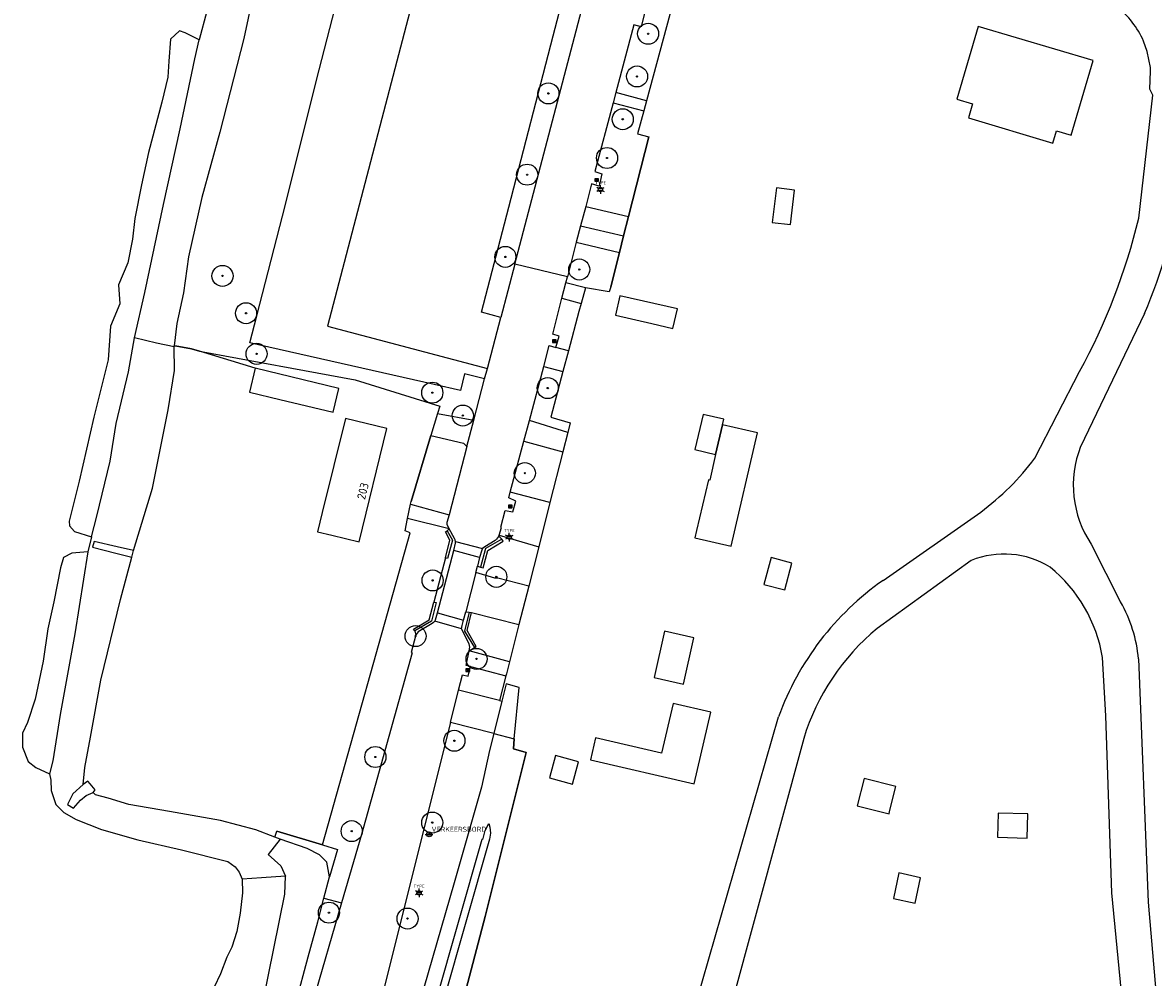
# Model space of a CAD drawing. Header units: metres. Extents: x 102000 to 105000, y 414600 to 420766.
# Tile 26 of 256: x 102599 to 102733, y 415804 to 415918. Entities that reach past the tile are written whole.
import ezdxf
from ezdxf.enums import TextEntityAlignment as Align

# ---------------------------------------------------------------- set-up
doc = ezdxf.new("R2010")
doc.units = ezdxf.units.M
doc.layers.get('0').update_dxf_attribs({"color": 8})
doc.styles.add('MtXpl_NLCS-ISO', font='NLCS-ISO.ttf')
doc.styles.add('NLCS-ISO', font='NLCS-ISO.ttf')

msp = doc.modelspace()

# ---------------------------------------------------------------- hatches: boundary and pattern name
at = {"ltscale": 0.1}
h = msp.add_hatch(color=256, dxfattribs=at)
edge = h.paths.add_edge_path()
edge.add_arc((102673.12, 415916.23), 0.075, 0, 360)
h = msp.add_hatch(color=256, dxfattribs=at)
edge = h.paths.add_edge_path()
edge.add_arc((102671.81, 415911.16), 0.075, 0, 360)
h = msp.add_hatch(color=256, dxfattribs=at)
edge = h.paths.add_edge_path()
edge.add_arc((102661.28, 415909.15), 0.075, 0, 360)
h = msp.add_hatch(color=256, dxfattribs=at)
edge = h.paths.add_edge_path()
edge.add_arc((102670.11, 415906.08), 0.075, 0, 360)
h = msp.add_hatch(color=256, dxfattribs=at)
edge = h.paths.add_edge_path()
edge.add_arc((102668.24, 415901.48), 0.075, 0, 360)
h = msp.add_hatch(color=256, dxfattribs=at)
edge = h.paths.add_edge_path()
edge.add_arc((102658.76, 415899.5), 0.075, 0, 360)
h = msp.add_hatch(color=256, dxfattribs=at)
edge = h.paths.add_edge_path()
edge.add_arc((102656.17, 415889.74), 0.075, 0, 360)
h = msp.add_hatch(color=256, dxfattribs=at)
edge = h.paths.add_edge_path()
edge.add_arc((102664.94, 415888.24), 0.075, 0, 360)
h = msp.add_hatch(color=256, dxfattribs=at)
edge = h.paths.add_edge_path()
edge.add_arc((102622.59, 415887.48), 0.075, 0, 360)
h = msp.add_hatch(color=256, dxfattribs=at)
edge = h.paths.add_edge_path()
edge.add_arc((102625.39, 415883.05), 0.075, 0, 360)
h = msp.add_hatch(color=256, dxfattribs=at)
edge = h.paths.add_edge_path()
edge.add_arc((102626.64, 415878.23), 0.075, 0, 360)
h = msp.add_hatch(color=256, dxfattribs=at)
edge = h.paths.add_edge_path()
edge.add_arc((102661.2, 415874.17), 0.075, 0, 360)
h = msp.add_hatch(color=256, dxfattribs=at)
edge = h.paths.add_edge_path()
edge.add_arc((102647.5, 415873.62), 0.075, 0, 360)
h = msp.add_hatch(color=256, dxfattribs=at)
edge = h.paths.add_edge_path()
edge.add_arc((102651.12, 415870.9), 0.075, 0, 360)
h = msp.add_hatch(color=256, dxfattribs=at)
edge = h.paths.add_edge_path()
edge.add_arc((102658.48, 415864.07), 0.075, 0, 360)
h = msp.add_hatch(color=256, dxfattribs=at)
edge = h.paths.add_edge_path()
edge.add_arc((102647.54, 415851.33), 0.075, 0, 360)
h = msp.add_hatch(color=256, dxfattribs=at)
edge = h.paths.add_edge_path()
edge.add_arc((102655.1, 415851.76), 0.075, 0, 360)
h = msp.add_hatch(color=256, dxfattribs=at)
edge = h.paths.add_edge_path()
edge.add_arc((102645.51, 415844.72), 0.075, 0, 360)
h = msp.add_hatch(color=256, dxfattribs=at)
edge = h.paths.add_edge_path()
edge.add_arc((102652.75, 415842.01), 0.075, 0, 360)
h = msp.add_hatch(color=256, dxfattribs=at)
edge = h.paths.add_edge_path()
edge.add_arc((102650.12, 415832.3), 0.075, 0, 360)
h = msp.add_hatch(color=256, dxfattribs=at)
edge = h.paths.add_edge_path()
edge.add_arc((102640.74, 415830.37), 0.075, 0, 360)
h = msp.add_hatch(color=256, dxfattribs=at)
edge = h.paths.add_edge_path()
edge.add_arc((102647.49, 415822.58), 0.075, 0, 360)
h = msp.add_hatch(color=256, dxfattribs=at)
edge = h.paths.add_edge_path()
edge.add_arc((102637.93, 415821.57), 0.075, 0, 360)
h = msp.add_hatch(color=256, dxfattribs=at)
edge = h.paths.add_edge_path()
edge.add_arc((102635.23, 415811.89), 0.075, 0, 360)
h = msp.add_hatch(color=256, dxfattribs=at)
edge = h.paths.add_edge_path()
edge.add_arc((102644.56, 415811.19), 0.075, 0, 360)

# ---------------------------------------------------------------- linework, layer by layer
for p, q in [((102659.27, 415973.97), (102635.04, 415881.53)), ((102633.75, 415910.72), (102645.57, 415956.9)), ((102657.29, 415888.86), (102670.41, 415938.77)), ((102661.84, 415915.99), (102667.72, 415938.36)), ((102627.92, 415928.79), (102625.13, 415915.68)), ((102676.09, 415919.97), (102672.92, 415908.27)), ((102676.09, 415919.97), (102672.92, 415908.27)), ((102620.72, 415918.9), (102619.83, 415915.5)), ((102672.68, 415918.67), (102672.3, 415917.04)), ((102671.44, 415917.27), (102669.3, 415909.25)), ((102672.3, 415917.04), (102671.44, 415917.27)), ((102617.48, 415916.58), (102616.44, 415915.6)), ((102618.17, 415916.32), (102617.48, 415916.58)), ((102619.83, 415915.5), (102618.17, 415916.32)), ((102656.6, 415895.66), (102661.84, 415915.99)), ((102712.31, 415917.09), (102709.75, 415908.47)), ((102725.96, 415913.04), (102712.31, 415917.09)), ((102616.44, 415915.6), (102616.24, 415912.97)), ((102619.31, 415913.26), (102619.83, 415915.5)), ((102625.13, 415915.68), (102622.29, 415904.55)), ((102732.35, 415914.13), (102731.93, 415915.36)), ((102617.58, 415904.95), (102619.31, 415913.26)), ((102732.75, 415912.24), (102732.35, 415914.13)), ((102616.24, 415912.97), (102616.1, 415911.09)), ((102723.33, 415904.18), (102725.96, 415913.04)), ((102732.69, 415909.66), (102732.77, 415911.8)), ((102732.77, 415911.8), (102732.75, 415912.24)), ((102616.1, 415911.09), (102615.39, 415908.12)), ((102630.06, 415895.96), (102633.75, 415910.72)), ((102669.3, 415909.25), (102668.97, 415908.01)), ((102672.92, 415908.27), (102669.3, 415909.25)), ((102733.04, 415908.93), (102732.69, 415909.66)), ((102615.39, 415908.12), (102613.82, 415902.15)), ((102668.97, 415908.01), (102666.79, 415899.86)), ((102668.97, 415908.01), (102672.59, 415907.07)), ((102672.92, 415908.27), (102672.59, 415907.07)), ((102672.92, 415908.27), (102672.59, 415907.07)), ((102709.75, 415908.47), (102711.64, 415907.91)), ((102711.64, 415907.91), (102711.15, 415906.23)), ((102731.37, 415894.34), (102733.04, 415908.93)), ((102672.59, 415907.07), (102671.85, 415904.36)), ((102672.59, 415907.07), (102671.85, 415904.36)), ((102711.15, 415906.23), (102721.18, 415903.25)), ((102615.57, 415895.94), (102617.58, 415904.95)), ((102622.29, 415904.55), (102620.15, 415896.79)), ((102673.2, 415904.01), (102670.8, 415894.52)), ((102670.8, 415894.52), (102673.2, 415904.01)), ((102671.85, 415904.36), (102673.2, 415904.01)), ((102721.18, 415903.25), (102721.6, 415904.69)), ((102721.6, 415904.69), (102723.33, 415904.18)), ((102613.82, 415902.15), (102612.97, 415898.29)), ((102666.79, 415899.86), (102667.63, 415899.6)), ((102666.4, 415898.4), (102665.71, 415895.74)), ((102667.3, 415898.13), (102666.4, 415898.4)), ((102666.79, 415898.71), (102667.24, 415899.01)), ((102667.24, 415898.71), (102666.79, 415899.01)), ((102667.24, 415899.01), (102666.79, 415899.01)), ((102666.79, 415899.01), (102666.79, 415898.71)), ((102666.79, 415898.71), (102667.24, 415898.71)), ((102667.24, 415898.71), (102667.24, 415899.01)), ((102667.63, 415899.6), (102667.3, 415898.13)), ((102612.97, 415898.29), (102612.18, 415894.31)), ((102667.23, 415897.84), (102667.69, 415897.84)), ((102667.23, 415897.64), (102667.69, 415897.64)), ((102688.34, 415897.92), (102687.86, 415893.83)), ((102690.5, 415897.67), (102688.34, 415897.92)), ((102690.02, 415893.58), (102690.5, 415897.67)), ((102613.37, 415885.52), (102615.57, 415895.94)), ((102620.15, 415896.79), (102618.57, 415889.76)), ((102626.65, 415882.73), (102630.06, 415895.96)), ((102653.33, 415883.17), (102656.6, 415895.66)), ((102665.71, 415895.74), (102665.11, 415893.43)), ((102665.71, 415895.74), (102670.8, 415894.52)), ((102670.8, 415894.52), (102670.21, 415892.22)), ((102670.21, 415892.22), (102670.8, 415894.52)), ((102612.18, 415894.31), (102611.9, 415891.85)), ((102665.11, 415893.43), (102664.59, 415891.49)), ((102665.11, 415893.43), (102670.21, 415892.22)), ((102687.86, 415893.83), (102690.02, 415893.58)), ((102611.9, 415891.85), (102611.37, 415889.04)), ((102670.21, 415892.22), (102669.72, 415890.27)), ((102669.72, 415890.27), (102670.21, 415892.22)), ((102664.59, 415891.49), (102663.54, 415887.39)), ((102664.59, 415891.49), (102669.72, 415890.27)), ((102611.37, 415889.04), (102610.23, 415886.43)), ((102618.57, 415889.76), (102617.96, 415885.46)), ((102669.72, 415890.27), (102668.68, 415886.17)), ((102668.68, 415886.17), (102669.72, 415890.27)), ((102657.29, 415888.86), (102655.63, 415882.55)), ((102663.54, 415887.39), (102657.29, 415888.86)), ((102610.23, 415886.43), (102610.4, 415884.17)), ((102662.89, 415884.83), (102663.36, 415886.66)), ((102663.36, 415886.66), (102663.54, 415887.39)), ((102665.7, 415886.07), (102663.36, 415886.66)), ((102612.15, 415880.14), (102613.37, 415885.52)), ((102617.96, 415885.46), (102617.16, 415881.82)), ((102665.7, 415886.07), (102665.17, 415884.22)), ((102668.51, 415885.61), (102665.7, 415886.07)), ((102668.68, 415886.17), (102668.51, 415885.61)), ((102669.78, 415885.13), (102669.25, 415882.82)), ((102676.6, 415883.56), (102669.78, 415885.13)), ((102610.4, 415884.17), (102609.31, 415881.53)), ((102661.8, 415880.56), (102662.89, 415884.83)), ((102662.89, 415884.83), (102665.17, 415884.22)), ((102665.17, 415884.22), (102664.9, 415883.26)), ((102625.84, 415879.54), (102626.65, 415882.73)), ((102655.63, 415882.55), (102653.33, 415883.17)), ((102654.04, 415876.48), (102655.63, 415882.55)), ((102664.9, 415883.26), (102663.65, 415878.59)), ((102669.25, 415882.82), (102673.55, 415881.83)), ((102676.06, 415881.25), (102676.6, 415883.56)), ((102732.04, 415883.02), (102724.46, 415867.21)), ((102609.31, 415881.53), (102609.01, 415877.52)), ((102617.16, 415881.82), (102616.87, 415879.18)), ((102635.04, 415881.53), (102654.04, 415876.48)), ((102673.55, 415881.83), (102676.06, 415881.25)), ((102611.44, 415876.09), (102612.15, 415880.14)), ((102614.77, 415879.49), (102612.15, 415880.14)), ((102661.76, 415879.58), (102662.21, 415879.88)), ((102662.21, 415879.58), (102661.76, 415879.88)), ((102662.21, 415879.88), (102661.76, 415879.88)), ((102661.76, 415879.88), (102661.76, 415879.58)), ((102661.76, 415879.58), (102662.21, 415879.58)), ((102662.56, 415880.34), (102661.8, 415880.56)), ((102662.17, 415878.99), (102662.56, 415880.34)), ((102662.21, 415879.58), (102662.21, 415879.88)), ((102616.86, 415879.08), (102614.77, 415879.49)), ((102616.86, 415879.08), (102616.87, 415879.18)), ((102616.9, 415876.27), (102616.86, 415879.08)), ((102617.18, 415879.13), (102616.87, 415879.18)), ((102616.87, 415879.18), (102617.18, 415879.13)), ((102617.4, 415879.09), (102617.18, 415879.13)), ((102617.18, 415879.13), (102617.4, 415879.09)), ((102618.9, 415878.83), (102617.4, 415879.09)), ((102617.4, 415879.09), (102618.9, 415878.83)), ((102619.85, 415878.54), (102618.9, 415878.83)), ((102618.9, 415878.83), (102619.85, 415878.54)), ((102626.49, 415876.51), (102619.85, 415878.54)), ((102619.85, 415878.54), (102638.34, 415875.15)), ((102626.88, 415879.3), (102625.84, 415879.54)), ((102647.72, 415874.59), (102626.88, 415879.3)), ((102660.72, 415876.71), (102661.39, 415879.24)), ((102661.39, 415879.24), (102662.17, 415878.99)), ((102663.65, 415878.59), (102662.17, 415878.99)), ((102663.65, 415878.59), (102663, 415876.12)), ((102609.01, 415877.52), (102607.32, 415870.7)), ((102609.99, 415869.98), (102611.44, 415876.09)), ((102616.13, 415871.6), (102616.9, 415876.27)), ((102626.49, 415876.51), (102625.78, 415873.68)), ((102636.4, 415874.12), (102626.49, 415876.51)), ((102651.31, 415875.85), (102650.83, 415873.89)), ((102653.71, 415875.26), (102651.31, 415875.85)), ((102653.71, 415875.26), (102654.04, 415876.48)), ((102659.02, 415870.32), (102660.72, 415876.71)), ((102660.72, 415876.71), (102663, 415876.12)), ((102663, 415876.12), (102661.56, 415870.73)), ((102719.03, 415865.83), (102724.34, 415876.13)), ((102638.34, 415875.15), (102648.39, 415872)), ((102638.34, 415875.15), (102648.39, 415872)), ((102650.83, 415873.89), (102647.72, 415874.59)), ((102652.43, 415870.35), (102653.71, 415875.26)), ((102625.78, 415873.68), (102629.38, 415872.82)), ((102635.72, 415871.3), (102636.4, 415874.12)), ((102614.28, 415862.29), (102616.13, 415871.6)), ((102629.38, 415872.82), (102635.72, 415871.3)), ((102648.39, 415872), (102648.13, 415871.13)), ((102648.39, 415872), (102648.13, 415871.13)), ((102607.32, 415870.7), (102605.57, 415863.1)), ((102637.19, 415870.56), (102634.44, 415859.4)), ((102642.12, 415869.35), (102637.19, 415870.56)), ((102648.13, 415871.13), (102647.34, 415868.52)), ((102648.13, 415871.13), (102652.43, 415870.35)), ((102651.61, 415867.24), (102652.43, 415870.35)), ((102658.37, 415867.86), (102659.02, 415870.32)), ((102663.57, 415868.89), (102659.02, 415870.32)), ((102661.56, 415870.73), (102663.87, 415870.05)), ((102679.64, 415871.03), (102678.68, 415866.86)), ((102682.1, 415870.46), (102679.64, 415871.03)), ((102681.95, 415869.81), (102682.1, 415870.46)), ((102609.26, 415865.48), (102609.99, 415869.98)), ((102638.8, 415855.9), (102642.12, 415869.35)), ((102663.57, 415868.89), (102662.99, 415866.6)), ((102663.87, 415870.05), (102663.57, 415868.89)), ((102681.95, 415869.81), (102681.13, 415866.29)), ((102681.13, 415866.29), (102681.95, 415869.81)), ((102686.11, 415868.85), (102681.95, 415869.81)), ((102682.99, 415855.38), (102686.11, 415868.85)), ((102647.34, 415868.52), (102644.99, 415860.7)), ((102644.99, 415860.7), (102647.34, 415868.52)), ((102647.34, 415868.52), (102651.2, 415867.63)), ((102651.2, 415867.63), (102651.61, 415867.24)), ((102656.76, 415861.8), (102658.37, 415867.86)), ((102658.37, 415867.86), (102662.99, 415866.6)), ((102651.61, 415867.24), (102649.49, 415859.13)), ((102662.99, 415866.6), (102661.47, 415860.59)), ((102678.68, 415866.86), (102681.13, 415866.29)), ((102681.13, 415866.29), (102680.43, 415863.25)), ((102607.68, 415858.97), (102609.26, 415865.48)), ((102605.57, 415863.1), (102604.38, 415858.37)), ((102612.03, 415854.88), (102614.28, 415862.29)), ((102680.28, 415863.28), (102678.88, 415857.24)), ((102680.43, 415863.25), (102680.28, 415863.28)), ((102656.58, 415861.12), (102656.76, 415861.8)), ((102657.41, 415860.73), (102656.58, 415861.12)), ((102661.47, 415860.59), (102656.76, 415861.8)), ((102644.57, 415858.67), (102644.92, 415860.38)), ((102644.92, 415860.38), (102644.99, 415860.7)), ((102644.92, 415860.38), (102649.49, 415859.13)), ((102655.64, 415857.66), (102656.16, 415859.63)), ((102656.16, 415859.63), (102657.06, 415859.47)), ((102656.54, 415859.95), (102656.99, 415860.25)), ((102656.99, 415859.95), (102656.54, 415860.25)), ((102656.99, 415860.25), (102656.54, 415860.25)), ((102656.54, 415860.25), (102656.54, 415859.95)), ((102656.54, 415859.95), (102656.99, 415859.95)), ((102656.99, 415859.95), (102656.99, 415860.25)), ((102657.06, 415859.47), (102657.41, 415860.73)), ((102661.47, 415860.59), (102660.13, 415855.33)), ((102701.01, 415851.33), (102712.6, 415859.43)), ((102604.38, 415858.37), (102604.44, 415857.81)), ((102607.05, 415856.49), (102607.68, 415858.97)), ((102634.44, 415859.4), (102633.88, 415857.11)), ((102644.27, 415857.2), (102644.57, 415858.67)), ((102649.49, 415857.44), (102644.57, 415858.67)), ((102649.49, 415859.13), (102649.24, 415858.2)), ((102649.24, 415858.2), (102649.24, 415858.03)), ((102604.44, 415857.81), (102605.02, 415857.15)), ((102605.02, 415857.15), (102607.05, 415856.49)), ((102633.88, 415857.11), (102635.59, 415856.69)), ((102634.45, 415819.95), (102644.88, 415857)), ((102644.88, 415857), (102644.27, 415857.2)), ((102649.05, 415857.11), (102649.28, 415857.22)), ((102649.58, 415856.11), (102649.05, 415857.11)), ((102649.24, 415858.03), (102649.29, 415857.8)), ((102649.49, 415857.44), (102649.28, 415857.22)), ((102649.28, 415857.22), (102649.89, 415856.13)), ((102649.29, 415857.8), (102649.49, 415857.44)), ((102650.14, 415856.3), (102649.49, 415857.44)), ((102655.44, 415856.69), (102655.73, 415857.62)), ((102655.73, 415857.62), (102655.64, 415857.66)), ((102678.88, 415857.24), (102678.68, 415856.38)), ((102607.05, 415856.49), (102606.6, 415854.74)), ((102607.36, 415855.97), (102607.18, 415855.29)), ((102610.1, 415855.33), (102607.36, 415855.97)), ((102635.59, 415856.69), (102638.8, 415855.9)), ((102649.05, 415854), (102649.58, 415856.11)), ((102649.89, 415856.13), (102649.31, 415853.93)), ((102650.05, 415854.89), (102650.27, 415855.74)), ((102650.22, 415856.14), (102650.14, 415856.3)), ((102650.27, 415855.96), (102650.22, 415856.14)), ((102650.27, 415855.96), (102653.47, 415855.11)), ((102650.27, 415855.74), (102650.27, 415855.96)), ((102654.96, 415856.08), (102653.73, 415855.33)), ((102655.76, 415856.23), (102653.81, 415855.12)), ((102654.08, 415854.89), (102655.91, 415856)), ((102655.13, 415856.22), (102654.96, 415856.08)), ((102655.36, 415856.53), (102655.13, 415856.22)), ((102655.38, 415856.58), (102655.36, 415856.53)), ((102655.38, 415856.58), (102655.44, 415856.69)), ((102655.76, 415856.23), (102655.38, 415856.58)), ((102655.44, 415856.69), (102660.13, 415855.33)), ((102655.91, 415856), (102655.76, 415856.23)), ((102656.41, 415856.57), (102656.87, 415856.57)), ((102656.41, 415856.37), (102656.87, 415856.37)), ((102678.68, 415856.38), (102682.99, 415855.38)), ((102725.71, 415855.65), (102729.21, 415848.77)), ((102603.7, 415854.07), (102603.38, 415852.84)), ((102604.71, 415854.57), (102603.7, 415854.07)), ((102606.6, 415854.74), (102604.71, 415854.57)), ((102606.6, 415854.74), (102605.06, 415844.98)), ((102607.18, 415855.29), (102609.94, 415854.57)), ((102609.94, 415854.57), (102611.84, 415854.08)), ((102612.03, 415854.88), (102610.1, 415855.33)), ((102610.5, 415849.08), (102611.84, 415854.08)), ((102611.84, 415854.08), (102612.03, 415854.88)), ((102648.11, 415847.49), (102650.05, 415854.89)), ((102653.12, 415854.07), (102650.05, 415854.89)), ((102653.12, 415854.07), (102652.85, 415853.03)), ((102653.36, 415854.92), (102653.12, 415854.07)), ((102653.81, 415855.12), (102653.22, 415852.91)), ((102653.47, 415855.11), (102653.36, 415854.92)), ((102653.73, 415855.33), (102653.47, 415855.11)), ((102653.54, 415852.82), (102654.08, 415854.89)), ((102660.13, 415855.33), (102658.95, 415850.66)), ((102687.72, 415854.04), (102686.87, 415850.86)), ((102690.18, 415853.39), (102687.72, 415854.04)), ((102603.38, 415852.84), (102602.58, 415848.78)), ((102649.05, 415854), (102647.69, 415848.74)), ((102649.31, 415853.93), (102649.05, 415854)), ((102652.66, 415852.26), (102652.85, 415853.03)), ((102652.85, 415853.03), (102653.22, 415852.91)), ((102653.22, 415852.91), (102653.54, 415852.82)), ((102689.34, 415850.21), (102690.18, 415853.39)), ((102711.48, 415853.71), (102700.3, 415845.63)), ((102652.66, 415852.26), (102651.47, 415847.62)), ((102654.91, 415851.59), (102652.66, 415852.26)), ((102655.29, 415851.59), (102654.91, 415851.59)), ((102658.95, 415850.66), (102655.29, 415851.59)), ((102658.95, 415850.66), (102657.79, 415846.1)), ((102686.87, 415850.86), (102689.34, 415850.21)), ((102602.58, 415848.78), (102601.84, 415845.57)), ((102608.16, 415839.49), (102610.5, 415849.08)), ((102647.12, 415846.65), (102647.69, 415848.74)), ((102647.94, 415848.7), (102647.39, 415846.48)), ((102647.69, 415848.74), (102647.94, 415848.7)), ((102647.89, 415846.66), (102648.11, 415847.49)), ((102648.11, 415847.49), (102651.21, 415846.61)), ((102651.21, 415846.61), (102651.47, 415847.62)), ((102651.89, 415847.58), (102651.31, 415845.32)), ((102651.47, 415847.62), (102651.89, 415847.58)), ((102651.64, 415845.37), (102652.17, 415847.52)), ((102651.89, 415847.58), (102652.17, 415847.52)), ((102652.17, 415847.52), (102657.79, 415846.1)), ((102645.28, 415845.55), (102647.12, 415846.65)), ((102647.39, 415846.48), (102645.43, 415845.34)), ((102647.49, 415846.2), (102645.84, 415845.21)), ((102647.66, 415846.33), (102647.49, 415846.2)), ((102647.8, 415846.5), (102647.66, 415846.33)), ((102647.8, 415846.5), (102647.89, 415846.66)), ((102650.97, 415845.6), (102647.8, 415846.5)), ((102650.97, 415845.6), (102651.03, 415846)), ((102651.03, 415846), (102651.21, 415846.61)), ((102657.79, 415846.1), (102656.66, 415841.67)), ((102601.84, 415845.57), (102601.3, 415841.74)), ((102605.06, 415844.98), (102603.31, 415835.43)), ((102645.51, 415844.72), (102644.99, 415842.78)), ((102645.43, 415845.34), (102645.28, 415845.55)), ((102645.43, 415845.34), (102645.54, 415844.8)), ((102645.54, 415844.8), (102645.51, 415844.72)), ((102645.59, 415844.91), (102645.54, 415844.8)), ((102645.84, 415845.21), (102645.59, 415844.91)), ((102651.88, 415843.79), (102650.97, 415845.6)), ((102651.31, 415845.32), (102652.49, 415843.35)), ((102652.71, 415843.47), (102651.64, 415845.37)), ((102675.05, 415845.29), (102673.82, 415839.82)), ((102678.54, 415844.5), (102675.05, 415845.29)), ((102651.86, 415842.98), (102651.94, 415843.41)), ((102651.86, 415842.98), (102652.49, 415843.35)), ((102651.93, 415843.6), (102651.88, 415843.79)), ((102651.94, 415843.41), (102651.93, 415843.6)), ((102652.49, 415843.35), (102652.71, 415843.47)), ((102677.31, 415839.03), (102678.54, 415844.5)), ((102645.12, 415842.73), (102639.08, 415821.16)), ((102644.99, 415842.78), (102645.12, 415842.73)), ((102651.51, 415841.25), (102651.86, 415842.98)), ((102656.66, 415841.67), (102651.86, 415842.98)), ((102727.45, 415835.24), (102727.06, 415842.2)), ((102731.33, 415842.01), (102732.46, 415813.13)), ((102601.3, 415841.74), (102600.36, 415837.24)), ((102651.49, 415840.52), (102651.94, 415840.82)), ((102651.94, 415840.52), (102651.49, 415840.82)), ((102651.94, 415840.82), (102651.49, 415840.82)), ((102651.49, 415840.82), (102651.49, 415840.52)), ((102652.02, 415841.11), (102651.51, 415841.25)), ((102651.76, 415839.95), (102652.02, 415841.11)), ((102651.94, 415840.52), (102651.94, 415840.82)), ((102652.02, 415841.11), (102656.24, 415840.02)), ((102656.66, 415841.67), (102656.3, 415840.23)), ((102606.91, 415832.74), (102608.16, 415839.49)), ((102650.62, 415838.29), (102651.07, 415840.11)), ((102651.07, 415840.11), (102651.76, 415839.95)), ((102651.49, 415840.52), (102651.94, 415840.52)), ((102656.24, 415840.02), (102655.48, 415837.08)), ((102656.24, 415840.02), (102655.48, 415837.08)), ((102656.3, 415840.23), (102656.24, 415840.02)), ((102656.3, 415840.23), (102656.24, 415840.02)), ((102673.82, 415839.82), (102677.31, 415839.03)), ((102649.66, 415834.47), (102650.62, 415838.29)), ((102655.48, 415837.08), (102650.62, 415838.29)), ((102656.28, 415839.07), (102655.77, 415837.01)), ((102657.8, 415838.63), (102656.28, 415839.07)), ((102657.8, 415838.63), (102656.28, 415839.07)), ((102657.23, 415832.53), (102657.8, 415838.63)), ((102657.23, 415832.53), (102657.8, 415838.63)), ((102600.36, 415837.24), (102599.45, 415834.46)), ((102655.77, 415837.01), (102654.8, 415833.15)), ((102655.48, 415837.08), (102655.77, 415837.01)), ((102676.08, 415836.72), (102674.72, 415830.84)), ((102680.56, 415835.68), (102676.08, 415836.72)), ((102603.31, 415835.43), (102602.45, 415829.93)), ((102678.59, 415827.18), (102680.56, 415835.68)), ((102599.45, 415834.46), (102598.87, 415833.19)), ((102649.66, 415834.47), (102641.76, 415802.86)), ((102654.8, 415833.15), (102649.66, 415834.47)), ((102678.46, 415800), (102688.59, 415835.13)), ((102728.16, 415814.26), (102727.45, 415835.24)), ((102598.87, 415833.19), (102598.87, 415831.52)), ((102606.26, 415829.13), (102606.91, 415832.74)), ((102654.8, 415833.15), (102654.29, 415831.13)), ((102654.8, 415833.15), (102657.23, 415832.53)), ((102666.88, 415832.65), (102666.27, 415830.03)), ((102674.72, 415830.84), (102666.88, 415832.65)), ((102691.59, 415832.57), (102682.71, 415800)), ((102598.87, 415831.52), (102599.53, 415829.82)), ((102657.12, 415831.34), (102657.23, 415832.53)), ((102657.23, 415832.53), (102657.12, 415831.34)), ((102658.64, 415830.92), (102657.12, 415831.34)), ((102657.12, 415831.34), (102658.64, 415830.92)), ((102602.45, 415829.93), (102602.04, 415828.38)), ((102654.29, 415831.13), (102653.34, 415826.79)), ((102653.79, 415811.43), (102658.64, 415830.92)), ((102658.64, 415830.92), (102653.79, 415811.43)), ((102662.11, 415830.53), (102661.4, 415827.88)), ((102664.86, 415829.79), (102662.11, 415830.53)), ((102666.27, 415830.03), (102678.59, 415827.18)), ((102599.53, 415829.82), (102600.43, 415829.13)), ((102600.43, 415829.13), (102602.04, 415828.38)), ((102606.06, 415827.1), (102606.26, 415829.13)), ((102664.14, 415827.14), (102664.86, 415829.79)), ((102602.04, 415828.38), (102602.21, 415827.63)), ((102602.21, 415827.63), (102602.25, 415826.38)), ((102606.59, 415827.52), (102606.06, 415827.1)), ((102606.88, 415827.17), (102606.59, 415827.52)), ((102661.4, 415827.88), (102664.14, 415827.14)), ((102698.75, 415827.81), (102697.95, 415824.58)), ((102702.53, 415826.87), (102698.75, 415827.81)), ((102602.25, 415826.38), (102602.82, 415824.72)), ((102604.83, 415825.98), (102604.21, 415824.72)), ((102606.06, 415827.1), (102604.83, 415825.98)), ((102606.4, 415825.8), (102607.23, 415826.17)), ((102607.47, 415826.47), (102606.88, 415827.17)), ((102607.23, 415826.17), (102607.47, 415826.47)), ((102607.53, 415825.89), (102607.23, 415826.17)), ((102609.02, 415825.5), (102607.53, 415825.89)), ((102653.34, 415826.79), (102650.1, 415815.45)), ((102701.78, 415823.89), (102702.53, 415826.87)), ((102602.82, 415824.72), (102603.74, 415823.79)), ((102604.21, 415824.72), (102604.92, 415824.3)), ((102604.92, 415824.3), (102605.72, 415825.26)), ((102605.72, 415825.26), (102606.4, 415825.8)), ((102611.48, 415824.73), (102609.02, 415825.5)), ((102616.3, 415823.9), (102611.48, 415824.73)), ((102697.95, 415824.58), (102701.72, 415823.64)), ((102603.74, 415823.79), (102605.24, 415822.96)), ((102622.35, 415822.83), (102616.3, 415823.9)), ((102701.72, 415823.64), (102701.78, 415823.89)), ((102714.67, 415823.72), (102714.58, 415820.84)), ((102718.19, 415823.61), (102714.67, 415823.72)), ((102718.1, 415820.73), (102718.19, 415823.61)), ((102605.24, 415822.96), (102608.23, 415821.78)), ((102626.55, 415821.73), (102622.35, 415822.83)), ((102653.76, 415821.64), (102654.2, 415822.47)), ((102654.2, 415822.47), (102654.32, 415822.06)), ((102654.32, 415822.06), (102654.39, 415821.34)), ((102608.23, 415821.78), (102612.54, 415820.53)), ((102612.54, 415820.53), (102617.73, 415819.36)), ((102628.79, 415820.85), (102626.55, 415821.73)), ((102629.42, 415820.61), (102628.03, 415818.79)), ((102628.79, 415820.85), (102629.03, 415821.55)), ((102629.42, 415820.61), (102628.79, 415820.85)), ((102634.45, 415819.95), (102629.03, 415821.55)), ((102629.03, 415821.55), (102634.45, 415819.95)), ((102632.65, 415819.49), (102629.42, 415820.61)), ((102639.08, 415821.16), (102636.72, 415813.05)), ((102646.66, 415821.19), (102647.56, 415821.19)), ((102647.52, 415800), (102653.4, 415820.6)), ((102654.29, 415820.63), (102648.41, 415800)), ((102653.4, 415820.6), (102653.55, 415820.69)), ((102653.55, 415820.69), (102653.76, 415821.64)), ((102654.39, 415821.34), (102654.29, 415820.63)), ((102714.58, 415820.84), (102718.1, 415820.73)), ((102617.73, 415819.36), (102623.24, 415817.97)), ((102634.12, 415818.76), (102632.65, 415819.49)), ((102634.45, 415819.95), (102636.25, 415819.37)), ((102636.25, 415819.37), (102635.3, 415816.15)), ((102623.24, 415817.97), (102624.09, 415817.34)), ((102628.03, 415818.79), (102629.5, 415817.44)), ((102634.97, 415817.9), (102634.12, 415818.76)), ((102635.3, 415816.15), (102634.97, 415817.9)), ((102624.09, 415817.34), (102624.59, 415816.71)), ((102624.59, 415816.71), (102624.92, 415815.85)), ((102629.5, 415817.44), (102630.09, 415816.22)), ((102702.88, 415816.6), (102702.23, 415813.58)), ((102705.46, 415816.04), (102702.88, 415816.6)), ((102627.24, 415816.04), (102624.92, 415815.85)), ((102624.92, 415815.85), (102624.96, 415814.24)), ((102630.09, 415816.22), (102627.24, 415816.04)), ((102630, 415814.09), (102630.09, 415816.22)), ((102634.63, 415813.6), (102635.3, 415816.15)), ((102650.1, 415815.45), (102645.61, 415800)), ((102704.81, 415813.02), (102705.46, 415816.04)), ((102624.96, 415814.24), (102624.68, 415811.83)), ((102627.14, 415800), (102630, 415814.09)), ((102645.7, 415814.34), (102646.16, 415814.34)), ((102645.7, 415814.14), (102646.16, 415814.14)), ((102729.54, 415800), (102728.16, 415814.26)), ((102636.72, 415813.05), (102632.93, 415800)), ((102633.9, 415810.8), (102634.63, 415813.6)), ((102634.63, 415813.6), (102636.72, 415813.05)), ((102702.23, 415813.58), (102704.81, 415813.02)), ((102732.46, 415813.13), (102733.6, 415800)), ((102624.68, 415811.83), (102624.3, 415809.65)), ((102650.75, 415800), (102653.79, 415811.43)), ((102653.79, 415811.43), (102650.75, 415800)), ((102632.76, 415806.63), (102633.9, 415810.8)), ((102624.3, 415809.65), (102623.72, 415807.79)), ((102623.72, 415807.79), (102623.1, 415806.59)), ((102623.1, 415806.59), (102622.34, 415804.61)), ((102631.09, 415800.45), (102632.76, 415806.63)), ((102622.34, 415804.61), (102621.62, 415803.03))]:
    msp.add_line(p, q)
for p, q in [((102667.24, 415897.87), (102667.02, 415897.99)), ((102667.24, 415897.61), (102667.02, 415897.49)), ((102667.46, 415897.99), (102667.46, 415898.25)), ((102667.46, 415897.49), (102667.46, 415897.23)), ((102667.68, 415897.87), (102667.9, 415897.99)), ((102667.68, 415897.61), (102667.9, 415897.49)), ((102656.64, 415856.72), (102656.64, 415856.98)), ((102656.42, 415856.6), (102656.2, 415856.72)), ((102656.42, 415856.34), (102656.2, 415856.22)), ((102656.64, 415856.22), (102656.64, 415855.96)), ((102656.86, 415856.6), (102657.08, 415856.72)), ((102656.86, 415856.34), (102657.08, 415856.22)), ((102645.71, 415814.37), (102645.49, 415814.49)), ((102645.71, 415814.11), (102645.49, 415813.99)), ((102645.93, 415814.49), (102645.93, 415814.75)), ((102645.93, 415813.99), (102645.93, 415813.73)), ((102646.15, 415814.37), (102646.37, 415814.49)), ((102646.15, 415814.11), (102646.37, 415813.99))]:
    msp.add_line(p, q, dxfattribs=at)
for centre, radius in [((102673.12, 415916.23), 1.25), ((102673.12, 415916.23), 0.0225), ((102671.81, 415911.16), 1.25), ((102671.81, 415911.16), 0.0225), ((102661.28, 415909.15), 1.25), ((102661.28, 415909.15), 0.0225), ((102670.11, 415906.08), 1.25), ((102670.11, 415906.08), 0.0225), ((102668.24, 415901.48), 1.25), ((102668.24, 415901.48), 0.0225), ((102658.76, 415899.5), 1.25), ((102658.76, 415899.5), 0.0225), ((102656.17, 415889.74), 1.25), ((102656.17, 415889.74), 0.0225), ((102664.94, 415888.24), 1.25), ((102622.59, 415887.48), 1.25), ((102664.94, 415888.24), 0.0225), ((102622.59, 415887.48), 0.0225), ((102625.39, 415883.05), 1.25), ((102625.39, 415883.05), 0.0225), ((102626.64, 415878.23), 1.25), ((102626.64, 415878.23), 0.0225), ((102647.5, 415873.62), 1.25), ((102661.2, 415874.17), 1.25), ((102661.2, 415874.17), 0.0225), ((102647.5, 415873.62), 0.0225), ((102651.12, 415870.9), 1.25), ((102651.12, 415870.9), 0.0225), ((102658.48, 415864.07), 1.25), ((102658.48, 415864.07), 0.0225), ((102655.1, 415851.76), 1.25), ((102647.54, 415851.33), 1.25), ((102655.1, 415851.76), 0.0225), ((102647.54, 415851.33), 0.0225), ((102645.51, 415844.72), 1.25), ((102645.51, 415844.72), 0.0225), ((102652.75, 415842.01), 1.25), ((102652.75, 415842.01), 0.0225), ((102650.12, 415832.3), 1.25), ((102640.74, 415830.37), 1.25), ((102650.12, 415832.3), 0.0225), ((102640.74, 415830.37), 0.0225), ((102647.49, 415822.58), 1.25), ((102637.93, 415821.57), 1.25), ((102647.49, 415822.58), 0.0225), ((102637.93, 415821.57), 0.0225), ((102647.11, 415821.19), 0.3), ((102647.11, 415821.19), 0.112), ((102635.23, 415811.89), 1.25), ((102644.56, 415811.19), 1.25), ((102635.23, 415811.89), 0.0225), ((102644.56, 415811.19), 0.0225)]:
    msp.add_circle(centre, radius)
for centre, radius in [((102673.12, 415916.23), 0.075), ((102671.81, 415911.16), 0.075), ((102661.28, 415909.15), 0.075), ((102670.11, 415906.08), 0.075), ((102668.24, 415901.48), 0.075), ((102658.76, 415899.5), 0.075), ((102667.46, 415897.74), 0.253), ((102656.17, 415889.74), 0.075), ((102664.94, 415888.24), 0.075), ((102622.59, 415887.48), 0.075), ((102625.39, 415883.05), 0.075), ((102626.64, 415878.23), 0.075), ((102661.2, 415874.17), 0.075), ((102647.5, 415873.62), 0.075), ((102651.12, 415870.9), 0.075), ((102658.48, 415864.07), 0.075), ((102656.64, 415856.47), 0.253), ((102647.54, 415851.33), 0.075), ((102655.1, 415851.76), 0.075), ((102645.51, 415844.72), 0.075), ((102652.75, 415842.01), 0.075), ((102650.12, 415832.3), 0.075), ((102640.74, 415830.37), 0.075), ((102647.49, 415822.58), 0.075), ((102637.93, 415821.57), 0.075), ((102645.93, 415814.24), 0.253), ((102635.23, 415811.89), 0.075), ((102644.56, 415811.19), 0.075)]:
    msp.add_circle(centre, radius, dxfattribs=at)
for centre, radius, start, end in [((102721.51, 415910.62), 11.45, 24.4497, 50.772), ((102682.7, 415904.57), 53.84, 336.4033, 353.3742), ((102657.21, 415912.51), 76.36, 331.5437, 346.2274), ((102736.16, 415862.63), 12.57, 158.6055, 213.7354), ((102692.83, 415885.77), 32.93, 306.8938, 322.731), ((102715.37, 415843.99), 10.47, 58.5165, 111.8356), ((102709.56, 415839.2), 17.76, 9.7209, 50.5683), ((102720.44, 415823.56), 33.89, 124.9756, 160.0364), ((102714.78, 415840.53), 16.62, 5.1076, 29.7269), ((102717.77, 415824.53), 27.39, 129.6263, 162.9348)]:
    msp.add_arc(centre, radius, start, end)

# ---------------------------------------------------------------- texts
at = {"style": 'MtXpl_NLCS-ISO'}
msp.add_text('203', height=1, rotation=76.1461, dxfattribs=at).set_placement((102639.51, 415860.86))
at = {"style": 'NLCS-ISO'}
for p in [(102667.46, 415898.25), (102656.64, 415856.98), (102645.93, 415814.75)]:
    msp.add_attdef('TYPE', text='', height=0.36, dxfattribs=at).set_placement(p, align=Align.BOTTOM_CENTER)
msp.add_attdef('VERKEERSBORD', (102647.41, 415821.49), 'B09', height=0.6, dxfattribs=at)

doc.saveas('drawing.dxf')
